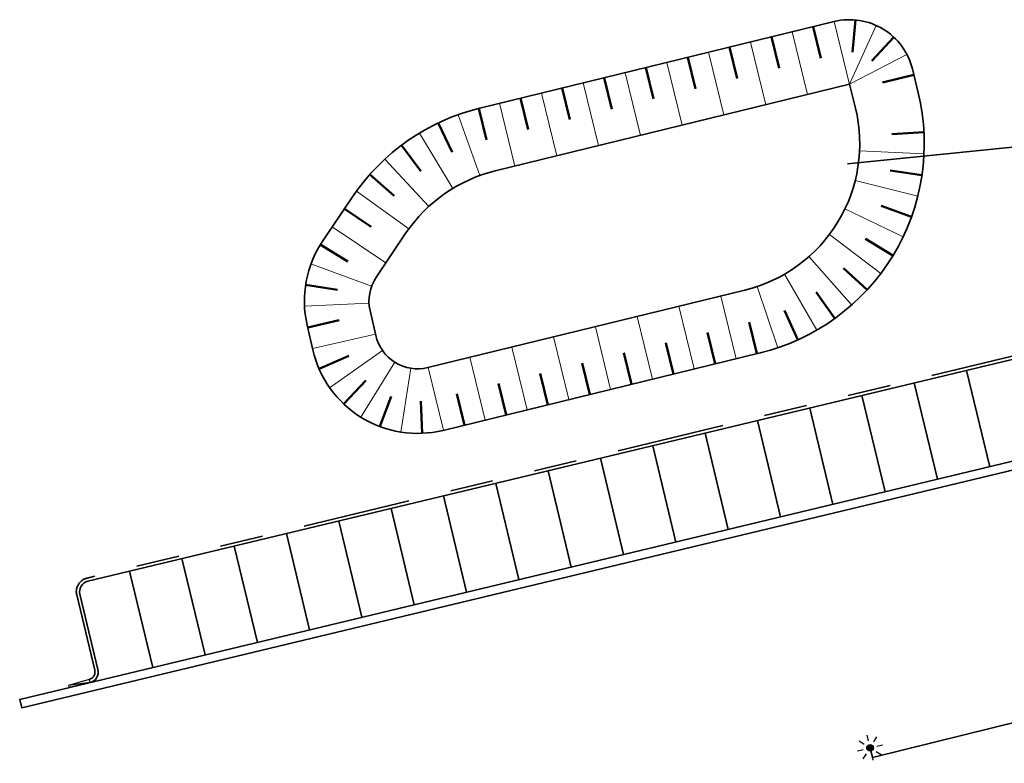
# Model space of a CAD drawing. Header units: metres. Extents: x 234332 to 234554, y 557602 to 557733.
# Tile 1 of 3: x 234332 to 234378, y 557697 to 557731. Entities that reach past the tile are written whole.
import ezdxf
from ezdxf.enums import TextEntityAlignment as Align

# ---------------------------------------------------------------- set-up
doc = ezdxf.new("R2010")
doc.units = ezdxf.units.M
doc.linetypes.add('VH-TROTTOIRBAND_130-150', pattern=[15, 5, -2, 2, -2, 2, -2])
doc.layers.get('0').update_dxf_attribs({"lineweight": 25})
for name, color, linetype, lineweight in [('N-WE-IE-MEUBILAIR_WEGMEUBILAIR_LICHTMAST-S', 7, 'Continuous', 25), ('N-WE-VH-GOOT-G', 170, 'Continuous', 35), ('N-WE-VH-KANTOPSLUITING_ELEMENT_VERLOOPBAND-S', 252, 'Continuous', 25), ('N-WE-VH-KANTOPSLUITING_TROTTOIRBAND_130 150-G', 6, 'VH-TROTTOIRBAND_130-150', 35), ('N-WE-VH-KANTOPSLUITING_VOORKANTBAND-G', 7, 'Continuous', 35), ('N-WE-VW-MARKERING_PARKEERVAK-G', 7, 'Continuous', 35), ('R-WE-GW-TALUDARCERING-S', 90, 'Continuous', 25), ('R-WE-GW-TALUDARCERING_KORT-G', 90, 'Continuous', 50), ('R-WE-GW-TALUDARCERING_LANG-G', 90, 'Continuous', 18), ('R-WE-GW-WATERGANG_SLOOT_BODEM-G', 90, 'Continuous', 35), ('R-WE-GW-WATERGANG_SLOOT_INSTEEK-G', 90, 'Continuous', 35), ('R-WE-KL-ET_LS_OV_LICHTMAST-G', 190, 'Continuous', 35), ('R-WE-WH-DUIKER-G', 150, 'Continuous', 35)]:
    doc.layers.add(name, color=color, linetype=linetype, lineweight=lineweight)
doc.layers.get('0').off()
doc.styles.add('NLCS-ISO', font='NLCS-ISO.ttf')

# ---------------------------------------------------------------- blocks, each defined once
blk = doc.blocks.new('N-SIE-WEG_LICHTMAST_SPOT-SO')
h = blk.add_hatch(color=256)
edge = h.paths.add_edge_path()
edge.add_arc((0, 0), 0.77, 0, 360)
for p, q in [((0, 1.62), (0, 3)), ((-3, 0), (-1.62, 0)), ((-2.12, 2.12), (-1.15, 1.15)), ((1.15, 1.15), (2.12, 2.12)), ((-2.12, -2.12), (-1.15, -1.15)), ((0, -3), (0, -1.62)), ((1.15, -1.15), (2.12, -2.12)), ((1.62, 0), (3, 0))]:
    blk.add_line(p, q)
blk.add_circle((0, 0), 0.77)
at = {"style": 'NLCS-ISO'}
blk.add_attdef('TYPE', text='', height=1.8, dxfattribs=at).set_placement((0, 3), align=Align.BOTTOM_CENTER)
blk = doc.blocks.new('SVH-KANTOPSLUITING_VERLOOP_100X200_130 150X250_RECHTS')
for p, q in [((-1, 0), (0, -0.1)), ((-1, 0), (0, 0)), ((-1, -0.15), (-1, 0)), ((0, -0.1), (0, 0)), ((-1, -0.15), (0, -0.1))]:
    blk.add_line(p, q)
blk = doc.blocks.new('*U201')
at = {"layer": 'R-WE-GW-TALUDARCERING_KORT-G'}
for p, q in [((234370.797, 557731.447), (234370.664, 557729.953)), ((234368.834, 557731.133), (234369.189, 557729.676)), ((234366.891, 557730.658), (234367.247, 557729.201)), ((234372.588, 557730.642), (234371.559, 557729.551)), ((234364.948, 557730.184), (234365.304, 557728.727)), ((234363.005, 557729.709), (234363.361, 557728.252)), ((234361.062, 557729.235), (234361.418, 557727.777)), ((234359.119, 557728.76), (234359.475, 557727.303)), ((234373.509, 557728.905), (234372.052, 557728.549)), ((234357.176, 557728.285), (234357.532, 557726.828)), ((234355.233, 557727.811), (234355.589, 557726.354)), ((234353.291, 557727.336), (234353.654, 557725.881)), ((234351.411, 557726.662), (234352.056, 557725.307)), ((234373.985, 557726.229), (234372.487, 557726.149)), ((234349.703, 557725.627), (234350.605, 557724.428)), ((234373.892, 557724.235), (234372.408, 557724.454)), ((234348.235, 557724.274), (234349.357, 557723.278)), ((234347.046, 557722.669), (234348.289, 557721.829)), ((234373.405, 557722.299), (234371.994, 557722.808)), ((234372.543, 557720.498), (234371.261, 557721.277)), ((234345.93, 557721.009), (234347.208, 557720.223)), ((234371.34, 557718.904), (234370.239, 557719.923)), ((234345.247, 557719.143), (234346.73, 557718.917)), ((234369.844, 557717.581), (234368.967, 557718.798)), ((234368.116, 557716.582), (234367.498, 557717.949)), ((234345.343, 557717.159), (234346.805, 557717.493)), ((234366.223, 557715.945), (234365.867, 557717.402)), ((234364.28, 557715.47), (234363.924, 557716.927)), ((234362.337, 557714.995), (234361.981, 557716.453)), ((234345.874, 557715.234), (234347.248, 557715.836)), ((234360.395, 557714.521), (234360.039, 557715.978)), ((234358.452, 557714.046), (234358.096, 557715.503)), ((234356.509, 557713.572), (234356.153, 557715.029)), ((234347.016, 557713.609), (234348.047, 557714.698)), ((234354.566, 557713.097), (234354.21, 557714.554)), ((234348.701, 557712.557), (234349.227, 557713.961)), ((234352.623, 557712.622), (234352.267, 557714.08)), ((234350.663, 557712.244), (234350.6, 557713.743))]:
    blk.add_line(p, q, dxfattribs=at)
at = {"layer": 'R-WE-GW-TALUDARCERING_LANG-G'}
for p, q in [((234369.805, 557731.37), (234370.517, 557728.456)), ((234367.862, 557730.896), (234368.574, 557727.981)), ((234371.76, 557731.195), (234370.53, 557728.459)), ((234365.919, 557730.421), (234366.631, 557727.507)), ((234363.976, 557729.947), (234364.688, 557727.032)), ((234362.033, 557729.472), (234362.745, 557726.558)), ((234373.189, 557729.849), (234370.53, 557728.459)), ((234360.091, 557728.997), (234360.803, 557726.083)), ((234358.148, 557728.523), (234358.86, 557725.608)), ((234356.205, 557728.048), (234356.917, 557725.134)), ((234354.262, 557727.574), (234354.974, 557724.659)), ((234352.334, 557727.046), (234353.348, 557724.222)), ((234350.532, 557726.187), (234352.086, 557723.621)), ((234373.989, 557725.23), (234370.992, 557725.37)), ((234348.935, 557724.987), (234350.968, 557722.781)), ((234373.697, 557723.255), (234370.788, 557723.987)), ((234347.61, 557723.494), (234350.04, 557721.736)), ((234373.019, 557721.377), (234370.313, 557722.672)), ((234346.486, 557721.84), (234348.972, 557720.161)), ((234371.981, 557719.671), (234369.586, 557721.478)), ((234370.625, 557718.205), (234368.637, 557720.452)), ((234345.495, 557720.11), (234348.312, 557719.078)), ((234369.005, 557717.038), (234367.503, 557719.635)), ((234367.185, 557716.216), (234366.229, 557719.06)), ((234365.252, 557715.707), (234364.54, 557718.622)), ((234345.196, 557718.146), (234348.192, 557718.293)), ((234363.309, 557715.233), (234362.597, 557718.147)), ((234361.366, 557714.758), (234360.654, 557717.672)), ((234359.423, 557714.284), (234358.711, 557717.198)), ((234345.566, 557716.184), (234348.49, 557716.854)), ((234357.48, 557713.809), (234356.768, 557716.723)), ((234355.537, 557713.334), (234354.825, 557716.249)), ((234346.363, 557714.364), (234348.818, 557716.089)), ((234353.594, 557712.86), (234352.883, 557715.774)), ((234347.806, 557712.998), (234349.395, 557715.543)), ((234351.652, 557712.385), (234350.94, 557715.299)), ((234349.667, 557712.302), (234350.139, 557715.264))]:
    blk.add_line(p, q, dxfattribs=at)

msp = doc.modelspace()

# ---------------------------------------------------------------- linework, layer by layer
at = {"layer": 'N-WE-VH-GOOT-G', "color": 7, "flags": 128}
msp.add_lwpolyline([(234382.48, 557711.586), (234332.052, 557699.493), (234331.958, 557699.882), (234381.91, 557711.861)], dxfattribs=at)
at = {"layer": 'N-WE-VH-KANTOPSLUITING_TROTTOIRBAND_130 150-G', "color": 7, "flags": 128}
msp.add_lwpolyline([(234335.447, 557701.233), (234334.608, 557704.733, -0.414214), (234335.089, 557705.517), (234380.307, 557716.361, -0.414214), (234381.09, 557715.88), (234382.023, 557711.99, 0.414214), (234382.445, 557711.732), (234382.862, 557711.832, 0.415835), (234383.12, 557712.255), (234381.542, 557718.679)], format="xyb", dxfattribs=at)
at = {"layer": 'N-WE-VH-KANTOPSLUITING_TROTTOIRBAND_130 150-G', "color": 7}
msp.add_arc((234335.107, 557701.151), 0.35, 283.4852, 13.4852, dxfattribs=at)
at = {"layer": 'N-WE-VH-KANTOPSLUITING_VOORKANTBAND-G', "flags": 128}
msp.add_lwpolyline([(234381.688, 557718.714), (234383.266, 557712.291, -0.415846), (234382.897, 557711.686), (234382.48, 557711.586, -0.414214), (234381.877, 557711.955), (234380.944, 557715.845, 0.414214), (234380.341, 557716.215), (234335.123, 557705.371, 0.414214), (234334.754, 557704.768), (234335.593, 557701.268)], format="xyb", dxfattribs=at)
msp.add_lwpolyline([(234335.71, 557700.781), (234334.251, 557700.432)], dxfattribs=at)
at = {"layer": 'N-WE-VH-KANTOPSLUITING_VOORKANTBAND-G'}
msp.add_arc((234335.107, 557701.151), 0.5, 283.4852, 13.4852, dxfattribs=at)
at = {"layer": 'N-WE-VW-MARKERING_PARKEERVAK-G', "flags": 128}
for points in [[(234377.038, 557710.692), (234375.966, 557715.165)], [(234374.607, 557710.109), (234373.534, 557714.582)], [(234372.176, 557709.526), (234371.103, 557713.999)], [(234369.745, 557708.943), (234368.672, 557713.416)], [(234367.314, 557708.36), (234366.241, 557712.833)], [(234364.883, 557707.777), (234363.81, 557712.25)], [(234362.452, 557707.194), (234361.379, 557711.667)], [(234360.021, 557706.611), (234358.948, 557711.084)], [(234357.59, 557706.028), (234356.517, 557710.502)], [(234355.159, 557705.445), (234354.086, 557709.919)], [(234352.727, 557704.862), (234351.655, 557709.336)], [(234350.296, 557704.279), (234349.224, 557708.753)], [(234347.865, 557703.696), (234346.793, 557708.17)], [(234345.434, 557703.113), (234344.362, 557707.587)], [(234343.003, 557702.53), (234341.93, 557707.004)], [(234340.572, 557701.947), (234339.499, 557706.421)], [(234338.141, 557701.364), (234337.068, 557705.838)]]:
    msp.add_lwpolyline(points, dxfattribs=at)
at = {"layer": 'R-WE-GW-WATERGANG_SLOOT_BODEM-G', "flags": 128}
msp.add_lwpolyline([(234370.799, 557727.357), (234370.53, 557728.459), (234354.051, 557724.434, 0.18644), (234349.911, 557721.551), (234348.533, 557719.51, 0.207675), (234348.241, 557717.944), (234348.504, 557716.793, 0.41845), (234350.928, 557715.297), (234365.661, 557718.895, 0.414214)], format="xyb", close=True, dxfattribs=at)
at = {"layer": 'R-WE-GW-WATERGANG_SLOOT_INSTEEK-G', "flags": 128}
msp.add_lwpolyline([(234373.714, 557728.069), (234373.444, 557729.171, 0.414214), (234369.818, 557731.374), (234353.339, 557727.348, 0.18644), (234347.425, 557723.23), (234346.046, 557721.189, 0.207675), (234345.316, 557717.274), (234345.58, 557716.123, 0.41845), (234351.64, 557712.382), (234366.372, 557715.981, 0.414214)], format="xyb", close=True, dxfattribs=at)
at = {"layer": 'R-WE-KL-ET_LS_OV_LICHTMAST-G', "elevation": 9.736, "flags": 128}
msp.add_lwpolyline([(234384.06, 557700.27), (234371.586, 557697.187), (234371.478, 557697.637)], dxfattribs=at)
at = {"layer": 'R-WE-WH-DUIKER-G', "flags": 128}
msp.add_lwpolyline([(234390.206, 557726.762), (234370.437, 557724.763)], dxfattribs=at)

# ---------------------------------------------------------------- block references
at = {"layer": 'N-WE-IE-MEUBILAIR_WEGMEUBILAIR_LICHTMAST-S', "xscale": 0.2, "yscale": 0.2, "zscale": 0.2, "rotation": 13.48521249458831}
msp.add_blockref('N-SIE-WEG_LICHTMAST_SPOT-SO', (234371.478, 557697.637, 9.781), dxfattribs=at)
at = {"layer": 'N-WE-VH-KANTOPSLUITING_ELEMENT_VERLOOPBAND-S', "rotation": 193.4852124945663}
msp.add_blockref('SVH-KANTOPSLUITING_VERLOOP_100X200_130 150X250_RECHTS', (234334.251, 557700.432), dxfattribs=at)
at = {"layer": 'R-WE-GW-TALUDARCERING-S'}
msp.add_blockref('*U201', (0, 0), dxfattribs=at)

doc.saveas('drawing.dxf')
